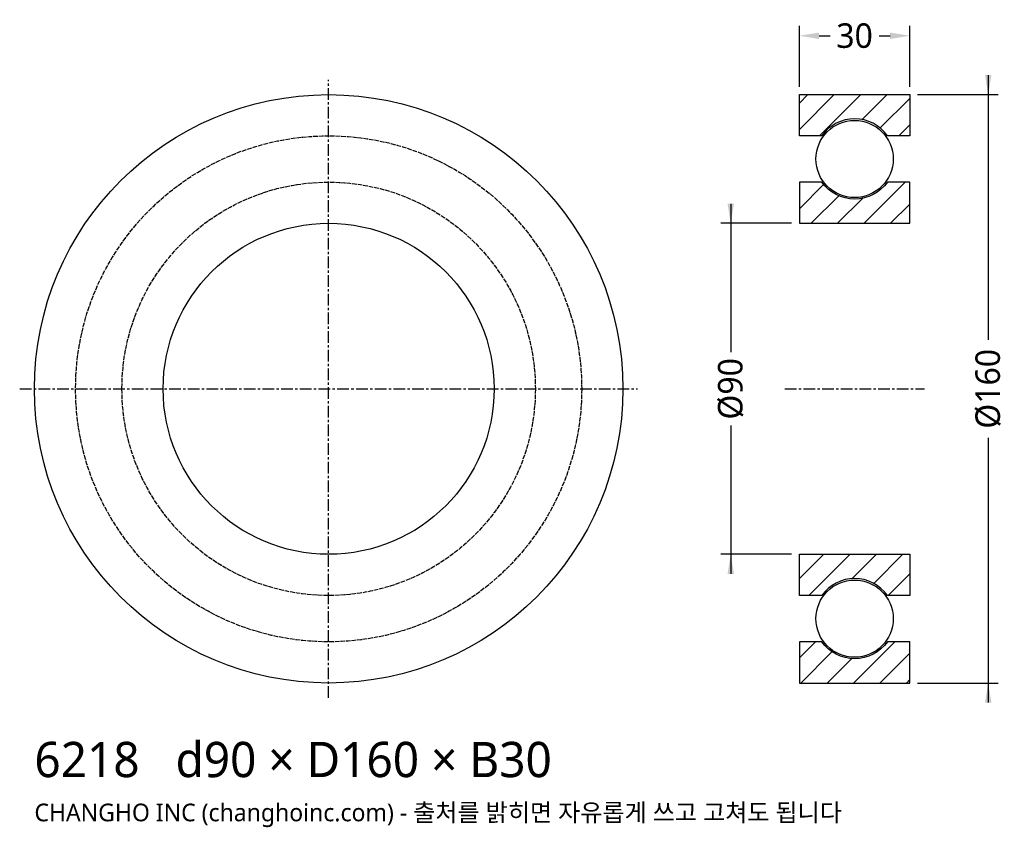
# Model space of a CAD drawing. Header units: millimetres. Extents: x -84 to 184, y -119 to 100.
import ezdxf

# ---------------------------------------------------------------- set-up
doc = ezdxf.new("R2010")
doc.units = ezdxf.units.MM
doc.linetypes.add('CENTER', pattern=[5.08, 3.175, -0.635, 0.635, -0.635])
doc.linetypes.add('DASHED', pattern=[1.524, 1.27, -0.254])
for name, color, linetype in [('문자', 7, 'CONTINUOUS'), ('숨은선', 3, 'DASHED'), ('외형선', 7, 'CONTINUOUS'), ('중심선', 1, 'CENTER'), ('치수', 4, 'CONTINUOUS'), ('해칭', 8, 'CONTINUOUS')]:
    doc.layers.add(name, color=color, linetype=linetype)
doc.styles.add('CH_KOR', font='malgun.ttf')
doc.dimstyles.new('CH_DIM', dxfattribs={"dimtxt": 2.5, "dimasz": 2, "dimexe": 1, "dimexo": 0.8, "dimgap": 0.8, "dimtad": 1, "dimdec": 0, "dimtxsty": 'CH_KOR', "dimcen": 2.5, "dimclrd": 4, "dimclre": 4, "dimclrt": 4, "dimazin": 3, "dimtfac": 1, "dimtmove": 0, "dimatfit": 3})

# ---------------------------------------------------------------- blocks, each defined once
blk = doc.blocks.new('_CLOSEDFILLED')
at = {"color": 0, "linetype": 'BYBLOCK'}
blk.add_solid([(-1, 0.164), (0, 0), (-1, -0.164)], dxfattribs=at)
blk = doc.blocks.new('*D1')
at = {"color": 4}
for p, q in [((179.33, 85.33), (179.33, 13.33)), ((160.13, 80), (182, 80)), ((179.33, -13.33), (179.33, -85.33)), ((160.13, -80), (182, -80))]:
    blk.add_line(p, q, dxfattribs=at)
at = {"layer": 'Defpoints'}
for p in [(158, 80), (179.33, 80), (158, -80)]:
    blk.add_point(p, dxfattribs=at)
at = {"layer": '치수', "color": 4, "xscale": 5.333333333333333, "yscale": 5.333333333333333}
for p, rotation in [((179.33, 80), 270), ((179.33, -80), 90)]:
    blk.add_blockref('_CLOSEDFILLED', p, dxfattribs=dict(at, rotation=rotation))
at = {"layer": '치수', "color": 4, "insert": (179.33, 0), "char_height": 6.667, "attachment_point": 5, "rotation": 90, "style": 'CH_KOR'}
blk.add_mtext('Ø160', dxfattribs=at)
blk = doc.blocks.new('*D2')
at = {"color": 4}
for p, q in [((109.33, 50.33), (109.33, 10)), ((125.87, 45), (106.67, 45)), ((109.33, -10), (109.33, -50.33)), ((125.87, -45), (106.67, -45))]:
    blk.add_line(p, q, dxfattribs=at)
at = {"layer": 'Defpoints'}
for p in [(109.33, 45), (128, 45), (128, -45)]:
    blk.add_point(p, dxfattribs=at)
at = {"layer": '치수', "color": 4, "xscale": 5.333333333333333, "yscale": 5.333333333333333}
for p, rotation in [((109.33, 45), 270), ((109.33, -45), 90)]:
    blk.add_blockref('_CLOSEDFILLED', p, dxfattribs=dict(at, rotation=rotation))
at = {"layer": '치수', "color": 4, "insert": (109.33, 0), "char_height": 6.667, "attachment_point": 5, "rotation": 90, "style": 'CH_KOR'}
blk.add_mtext('Ø90', dxfattribs=at)
blk = doc.blocks.new('*D3')
at = {"color": 4}
for p, q in [((128, 82.13), (128, 98.67)), ((158, 82.13), (158, 98.67)), ((133.33, 96), (136.33, 96)), ((149.67, 96), (152.67, 96))]:
    blk.add_line(p, q, dxfattribs=at)
at = {"layer": 'Defpoints'}
for p in [(128, 96), (128, 80), (158, 80)]:
    blk.add_point(p, dxfattribs=at)
at = {"layer": '치수', "color": 4, "xscale": 5.333333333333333, "yscale": 5.333333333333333, "rotation": 180}
blk.add_blockref('_CLOSEDFILLED', (128, 96), dxfattribs=at)
at = {"layer": '치수', "color": 4, "xscale": 5.333333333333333, "yscale": 5.333333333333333}
blk.add_blockref('_CLOSEDFILLED', (158, 96), dxfattribs=at)
at = {"layer": '치수', "color": 4, "insert": (143, 96), "char_height": 6.667, "attachment_point": 5, "style": 'CH_KOR'}
blk.add_mtext('30', dxfattribs=at)

msp = doc.modelspace()

# ---------------------------------------------------------------- hatches: boundary and pattern name
at = {"layer": '해칭'}
h = msp.add_hatch(dxfattribs=at)
h.set_pattern_fill('ANSI31', scale=1.6)
h.paths.add_polyline_path([(128, 80), (158, 80), (158, 68.8), (151.92, 68.8, 0.51797), (134.08, 68.8), (128, 68.8)])
h = msp.add_hatch(dxfattribs=at)
h.set_pattern_fill('ANSI31', scale=1.6)
h.paths.add_polyline_path([(128, 45), (158, 45), (158, 56.2), (151.92, 56.2, -0.51797), (134.08, 56.2), (128, 56.2)])
h = msp.add_hatch(dxfattribs=at)
h.set_pattern_fill('ANSI31', scale=1.6)
h.paths.add_polyline_path([(128, -45), (158, -45), (158, -56.2), (151.92, -56.2, 0.51797), (134.08, -56.2), (128, -56.2)])
h = msp.add_hatch(dxfattribs=at)
h.set_pattern_fill('ANSI31', scale=1.6)
h.paths.add_polyline_path([(128, -80), (158, -80), (158, -68.8), (151.92, -68.8, -0.51797), (134.08, -68.8), (128, -68.8)])

# ---------------------------------------------------------------- linework, layer by layer
at = {"layer": '숨은선'}
for radius in [68.8, 56.2]:
    msp.add_circle((0, 0), radius, dxfattribs=at)
at = {"layer": '외형선'}
for points in [[(128, 80), (158, 80), (158, 68.8), (151.92, 68.8, 0.51797), (134.08, 68.8), (128, 68.8)], [(128, 45), (158, 45), (158, 56.2), (151.92, 56.2, -0.51797), (134.08, 56.2), (128, 56.2)], [(128, -45), (158, -45), (158, -56.2), (151.92, -56.2, 0.51797), (134.08, -56.2), (128, -56.2)], [(128, -80), (158, -80), (158, -68.8), (151.92, -68.8, -0.51797), (134.08, -68.8), (128, -68.8)]]:
    msp.add_lwpolyline(points, format="xyb", close=True, dxfattribs=at)
for centre, radius in [((0, 0), 80), ((143, 62.5), 10.5), ((0, 0), 45), ((143, -62.5), 10.5)]:
    msp.add_circle(centre, radius, dxfattribs=at)
at = {"layer": '중심선'}
for p, q in [((0, -84), (0, 84)), ((-84, 0), (84, 0)), ((124, 0), (162, 0))]:
    msp.add_line(p, q, dxfattribs=at)

# ---------------------------------------------------------------- texts
at = {"layer": '문자', "style": 'CH_KOR'}
for s, height, p in [('6218   d90 × D160 × B30', 9.6, (-80, -105.6)), ('CHANGHO INC (changhoinc.com) - 출처를 밝히면 자유롭게 쓰고 고쳐도 됩니다', 4.8, (-80, -117.6))]:
    msp.add_text(s, height=height, dxfattribs=at).set_placement(p)

# ---------------------------------------------------------------- dimensions: what is measured, and where the dimension line sits
at = {"layer": '치수'}
dim = msp.add_linear_dim(base=(128, 96), p1=(128, 80), p2=(158, 80), dimstyle='CH_DIM', override={"dimscale": 2.666667}, dxfattribs=at)
dim.commit()
dim.dimension.update_dxf_attribs({"geometry": '*D3', "text_midpoint": (143, 96)})
for base, p1, p2, text, picture, middle in [((179.33, 80), (158, 80), (158, -80), 'Ø160', '*D1', (179.33, 0)), ((109.33, 45), (128, 45), (128, -45), 'Ø90', '*D2', (109.33, 0))]:
    dim = msp.add_linear_dim(base=base, p1=p1, p2=p2, angle=90, text=text, dimstyle='CH_DIM', override={"dimscale": 2.666667}, dxfattribs=at)
    dim.commit()
    dim.dimension.update_dxf_attribs({"geometry": picture, "text_midpoint": middle})

doc.saveas('drawing.dxf')
